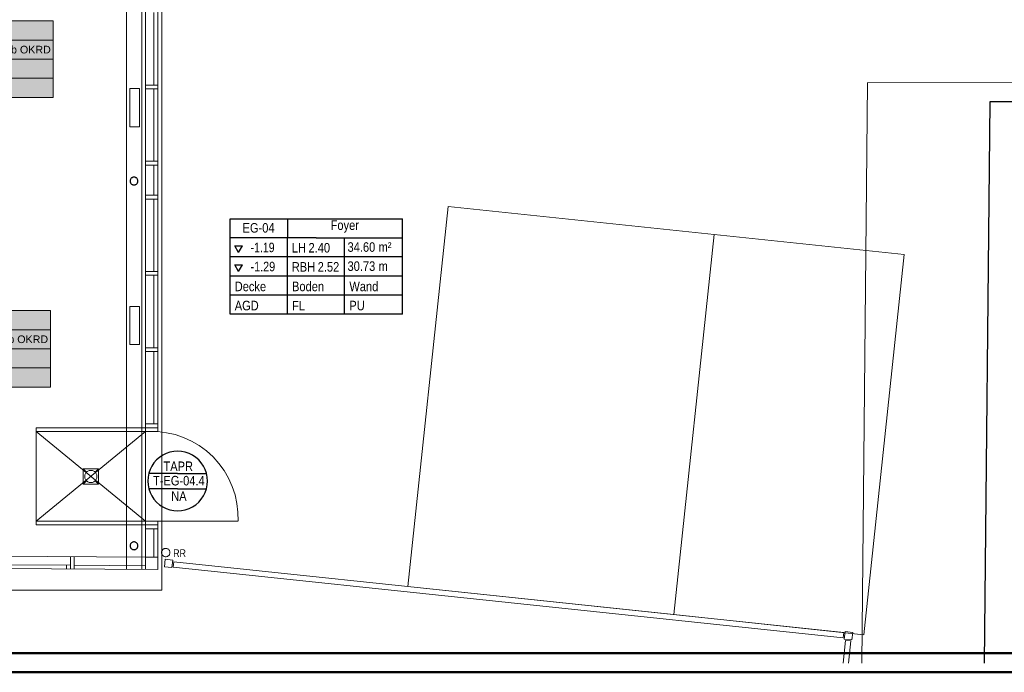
# Model space of a CAD drawing. Extents: x -132 to 668, y -61 to 533.
# Tile 60 of 256: x 132 to 390, y -61 to 110. Entities that reach past the tile are written whole.
import ezdxf
from ezdxf.lldxf.tags import DXFTag

# ---------------------------------------------------------------- set-up
doc = ezdxf.new("R2010")
doc.units = 0
doc.layers.get('0').update_dxf_attribs({"lineweight": 5})
for name, color, linetype, lineweight in [('5_EG-BESTAND', 7, 'Continuous', 25), ('5_EG-HLSE', 7, 'Continuous', 25), ('5_EG-NEU', 7, 'Continuous', 25), ('5_EG-RAUM', 7, 'Continuous', 25), ('5_EG-TÜRSTEMPEL', 7, 'Continuous', 25)]:
    doc.layers.add(name, color=color, linetype=linetype, lineweight=lineweight)
doc.layers.add('Rahmen', color=7, linetype='Continuous', lineweight=35, true_color=0x009900)
doc.layers.add('S_Kaltwasser_Beschriftung-OG', color=7, linetype='Continuous', lineweight=18, true_color=0x005e00)
doc.styles.get("Standard").update_dxf_attribs({"font": 'arial.ttf'})
tags = doc.linetypes.add('ALL_S14', pattern=[0.002, 0.001, -0.001]).pattern_tags.tags
tags[6:7] = [DXFTag(74, 4), DXFTag(75, 0), DXFTag(340, '0'), DXFTag(46, 1.0), DXFTag(50, 0.0), DXFTag(44, 0.0), DXFTag(45, 0.0)]
tags[4:5] = [DXFTag(74, 4), DXFTag(75, 0), DXFTag(340, '0'), DXFTag(46, 1.0), DXFTag(50, 0.0), DXFTag(44, 0.0), DXFTag(45, 0.0)]
tags = doc.linetypes.add('PUNKT2_S9', pattern=[0.0005, 0, -0.0005]).pattern_tags.tags
tags[6:7] = [DXFTag(74, 4), DXFTag(75, 0), DXFTag(340, '0'), DXFTag(46, 1.0), DXFTag(50, 0.0), DXFTag(44, 0.0), DXFTag(45, 0.0)]
tags[4:5] = [DXFTag(74, 4), DXFTag(75, 0), DXFTag(340, '0'), DXFTag(46, 1.0), DXFTag(50, 0.0), DXFTag(44, 0.0), DXFTag(45, 0.0)]
tags = doc.linetypes.add('VERDECKT2_S2', pattern=[0.0027, 0.002, -0.0007]).pattern_tags.tags
tags[6:7] = [DXFTag(74, 4), DXFTag(75, 0), DXFTag(340, '0'), DXFTag(46, 1.0), DXFTag(50, 0.0), DXFTag(44, 0.0), DXFTag(45, 0.0)]
tags[4:5] = [DXFTag(74, 4), DXFTag(75, 0), DXFTag(340, '0'), DXFTag(46, 1.0), DXFTag(50, 0.0), DXFTag(44, 0.0), DXFTag(45, 0.0)]

# ---------------------------------------------------------------- blocks, each defined once
blk = doc.blocks.new('Referenz-A07AMLO71N', base_point=(-89.16, -60.05))
at = {"layer": '5_EG-BESTAND', "color": 0, "linetype": 'ALL_S14', "lineweight": 13, "ltscale": 0.13}
for p, q in [((160.28, -34.03), (160.28, 167.88)), ((164.28, -34.07), (164.28, 167.88))]:
    blk.add_line(p, q, dxfattribs=at)
at = {"layer": '5_EG-BESTAND', "color": 0, "linetype": 'PUNKT2_S9', "lineweight": 13, "ltscale": 0.13}
for p, q in [((169.58, 167.88), (169.58, -39.45)), ((354.25, 93.31), (352.76, -58.58)), ((455.05, 93.17), (354.25, 93.32)), ((169.58, -39.45), (16.8, -39.45))]:
    blk.add_line(p, q, dxfattribs=at)
at = {"layer": '5_EG-BESTAND', "color": 0, "lineweight": -2}
for p, q in [((386.2, 88.27), (384.76, -58.58)), ((455.05, 88.17), (386.2, 88.27))]:
    blk.add_line(p, q, dxfattribs=at)
at = {"layer": '5_EG-BESTAND', "color": 0, "lineweight": 13}
for p, q in [((170.22, -33.36), (170.43, -31.37)), ((172.21, -33.57), (170.22, -33.36)), ((170.43, -31.37), (172.42, -31.58)), ((172.42, -31.58), (172.21, -33.57)), ((172.52, -33.41), (172.66, -32.02)), ((347.84, -51.95), (172.52, -33.41)), ((172.66, -32.02), (347.99, -50.56)), ((347.99, -50.56), (347.84, -51.95)), ((348.15, -52.28), (348.36, -50.29)), ((348.36, -50.29), (350.34, -50.5)), ((350.34, -50.5), (350.13, -52.49)), ((347.81, -58.58), (348.44, -52.61)), ((350.13, -52.49), (348.15, -52.28)), ((348.44, -52.61), (349.83, -52.76)), ((349.83, -52.76), (349.21, -58.58))]:
    blk.add_line(p, q, dxfattribs=at)
at = {"layer": '5_EG-HLSE', "color": 0, "lineweight": 13}
for p, q in [((161.18, 81.77), (161.18, 91.77)), ((161.18, 91.77), (163.68, 91.77)), ((163.68, 81.77), (163.68, 91.77)), ((163.68, 81.77), (161.18, 81.77)), ((161.18, 24.78), (161.18, 34.78)), ((161.18, 34.78), (163.68, 34.78)), ((163.68, 24.78), (163.68, 34.78)), ((163.68, 24.78), (161.18, 24.78)), ((169.49, -29.48), (169.48, -29.63)), ((169.48, -29.63), (169.49, -29.77)), ((169.51, -29.34), (169.49, -29.48)), ((169.49, -29.77), (169.51, -29.91)), ((169.56, -29.2), (169.51, -29.34)), ((169.51, -29.91), (169.56, -30.05)), ((169.62, -29.08), (169.56, -29.2)), ((169.56, -30.05), (169.62, -30.18)), ((169.7, -28.96), (169.62, -29.08)), ((169.62, -30.18), (169.7, -30.3)), ((169.8, -28.85), (169.7, -28.96)), ((169.7, -30.3), (169.8, -30.4)), ((169.91, -28.75), (169.8, -28.85)), ((169.8, -30.4), (169.91, -30.5)), ((170.03, -28.67), (169.91, -28.75)), ((169.91, -30.5), (170.03, -30.58)), ((170.16, -28.61), (170.03, -28.67)), ((170.03, -30.58), (170.16, -30.64)), ((170.29, -28.56), (170.16, -28.61)), ((170.16, -30.64), (170.29, -30.69)), ((170.43, -28.54), (170.29, -28.56)), ((170.29, -30.69), (170.43, -30.72)), ((170.58, -28.53), (170.43, -28.54)), ((170.43, -30.72), (170.58, -30.73)), ((170.72, -28.54), (170.58, -28.53)), ((170.58, -30.73), (170.72, -30.72)), ((170.86, -28.56), (170.72, -28.54)), ((170.72, -30.72), (170.86, -30.69)), ((171, -28.61), (170.86, -28.56)), ((170.86, -30.69), (171, -30.64)), ((171.13, -28.67), (171, -28.61)), ((171, -30.64), (171.13, -30.58)), ((171.25, -28.75), (171.13, -28.67)), ((171.13, -30.58), (171.25, -30.5)), ((171.35, -28.85), (171.25, -28.75)), ((171.25, -30.5), (171.35, -30.4)), ((171.45, -28.96), (171.35, -28.85)), ((171.35, -30.4), (171.45, -30.3)), ((171.53, -29.08), (171.45, -28.96)), ((171.45, -30.3), (171.53, -30.18)), ((171.59, -29.2), (171.53, -29.08)), ((171.53, -30.18), (171.59, -30.05)), ((171.64, -29.34), (171.59, -29.2)), ((171.59, -30.05), (171.64, -29.91)), ((171.67, -29.48), (171.64, -29.34)), ((171.64, -29.91), (171.67, -29.77)), ((171.68, -29.63), (171.67, -29.48)), ((171.67, -29.77), (171.68, -29.63))]:
    blk.add_line(p, q, dxfattribs=at)
at = {"layer": '5_EG-NEU', "color": 0, "lineweight": 13}
for p, q in [((165.28, 3.01), (165.28, 132.61)), ((168.48, 2.01), (168.48, 132.57)), ((167.47, 92.7), (167.47, 111.65)), ((168.48, 92.7), (165.28, 92.7)), ((168.48, 91.7), (165.28, 91.7)), ((167.47, 72.74), (167.47, 91.7)), ((168.48, 72.74), (165.28, 72.74)), ((168.48, 71.74), (165.28, 71.74)), ((167.47, 63.87), (167.47, 71.74)), ((168.48, 63.87), (165.28, 63.87)), ((168.48, 62.87), (165.28, 62.87)), ((167.47, 43.91), (167.47, 62.87)), ((168.48, 43.91), (165.28, 43.91)), ((168.48, 42.91), (165.28, 42.91)), ((167.47, 23.96), (167.47, 42.91)), ((168.48, 23.96), (165.28, 23.96)), ((168.48, 22.96), (165.28, 22.96)), ((167.47, 4.01), (167.47, 22.96)), ((165.28, 3.01), (136.68, 3.01)), ((136.68, 3.01), (136.68, -22.39)), ((166.69, 3.01), (164.68, 3.01)), ((168.48, 4.01), (165.28, 4.01)), ((165.28, 3.01), (165.28, -21.39)), ((168.48, 3.01), (165.66, 3.01)), ((165.28, 2.01), (136.68, 2.01)), ((136.68, 2.01), (165.28, -21.39)), ((136.68, -21.39), (165.28, 2.01)), ((168.48, 2.01), (165.28, 2.01)), ((170.78, 1.74), (168.48, 2.01)), ((173.05, 1.23), (170.78, 1.74)), ((175.25, 0.49), (173.05, 1.23)), ((177.36, -0.47), (175.25, 0.49)), ((179.36, -1.64), (177.36, -0.47)), ((181.24, -3.01), (179.36, -1.64)), ((182.96, -4.57), (181.24, -3.01)), ((184.51, -6.29), (182.96, -4.57)), ((185.87, -8.17), (184.51, -6.29)), ((187.03, -10.18), (185.87, -8.17)), ((187.99, -12.3), (187.03, -10.18)), ((177.55, -12.45), (177.55, -12.45)), ((188.71, -14.5), (187.99, -12.3)), ((189.21, -16.77), (188.71, -14.5)), ((189.47, -19.07), (189.21, -16.77)), ((189.49, -21.39), (189.47, -19.07)), ((165.28, -21.39), (136.68, -21.39)), ((165.28, -22.39), (136.68, -22.39)), ((168.48, -21.39), (164.68, -21.39)), ((168.48, -22.39), (164.68, -22.39)), ((165.28, -34.05), (165.28, -21.39)), ((168.48, -21.39), (189.48, -21.39)), ((168.48, -34.07), (168.48, -21.39)), ((168.48, -23.39), (165.28, -23.39)), ((167.47, -30.85), (167.47, -23.39)), ((105.73, -30.46), (165.28, -30.86)), ((145.63, -33.93), (145.65, -30.73)), ((146.63, -33.94), (146.65, -30.74)), ((164.3, -30.85), (164.28, -34.05)), ((165.28, -30.84), (168.48, -30.84)), ((165.3, -30.85), (165.28, -34.05)), ((126.68, -32.8), (145.63, -32.93)), ((144.64, -33.92), (144.64, -32.92)), ((146.63, -32.94), (165.28, -33.06)), ((105.72, -33.66), (168.48, -34.08))]:
    blk.add_line(p, q, dxfattribs=at)
at = {"layer": '5_EG-NEU', "color": 0, "lineweight": -2}
for p, q in [((161.27, 67.71), (161.26, 67.57)), ((161.26, 67.57), (161.27, 67.44)), ((161.29, 67.84), (161.27, 67.71)), ((161.27, 67.44), (161.29, 67.31)), ((161.34, 67.96), (161.29, 67.84)), ((161.29, 67.31), (161.34, 67.19)), ((161.4, 68.08), (161.34, 67.96)), ((161.34, 67.19), (161.4, 67.07)), ((161.47, 68.19), (161.4, 68.08)), ((161.4, 67.07), (161.47, 66.96)), ((161.56, 68.29), (161.47, 68.19)), ((161.66, 68.38), (161.56, 68.29)), ((161.77, 68.45), (161.66, 68.38)), ((161.89, 68.51), (161.77, 68.45)), ((162.01, 68.56), (161.89, 68.51)), ((162.14, 68.58), (162.01, 68.56)), ((162.28, 68.59), (162.14, 68.58)), ((162.41, 68.58), (162.28, 68.59)), ((162.54, 68.56), (162.41, 68.58)), ((162.67, 68.51), (162.54, 68.56)), ((162.78, 68.45), (162.67, 68.51)), ((162.89, 68.38), (162.78, 68.45)), ((162.99, 68.29), (162.89, 68.38)), ((163.08, 68.19), (162.99, 68.29)), ((163.16, 68.08), (163.08, 68.19)), ((163.08, 66.96), (163.16, 67.07)), ((163.21, 67.96), (163.16, 68.08)), ((163.16, 67.07), (163.21, 67.19)), ((163.26, 67.84), (163.21, 67.96)), ((163.21, 67.19), (163.26, 67.31)), ((163.28, 67.71), (163.26, 67.84)), ((163.26, 67.31), (163.28, 67.44)), ((163.29, 67.57), (163.28, 67.71)), ((163.28, 67.44), (163.29, 67.57)), ((161.47, 66.96), (161.56, 66.86)), ((161.56, 66.86), (161.66, 66.77)), ((161.66, 66.77), (161.77, 66.69)), ((161.77, 66.69), (161.89, 66.64)), ((161.89, 66.64), (162.01, 66.59)), ((162.01, 66.59), (162.14, 66.57)), ((162.14, 66.57), (162.28, 66.56)), ((162.28, 66.56), (162.41, 66.57)), ((162.41, 66.57), (162.54, 66.59)), ((162.54, 66.59), (162.67, 66.64)), ((162.67, 66.64), (162.78, 66.69)), ((162.78, 66.69), (162.89, 66.77)), ((162.89, 66.77), (162.99, 66.86)), ((162.99, 66.86), (163.08, 66.96)), ((161.27, -27.72), (161.26, -27.85)), ((161.26, -27.85), (161.27, -27.98)), ((161.29, -27.59), (161.27, -27.72)), ((161.27, -27.98), (161.29, -28.11)), ((161.34, -27.46), (161.29, -27.59)), ((161.29, -28.11), (161.34, -28.24)), ((161.4, -27.34), (161.34, -27.46)), ((161.34, -28.24), (161.4, -28.36)), ((161.47, -27.23), (161.4, -27.34)), ((161.56, -27.13), (161.47, -27.23)), ((161.66, -27.04), (161.56, -27.13)), ((161.77, -26.97), (161.66, -27.04)), ((161.89, -26.91), (161.77, -26.97)), ((162.01, -26.87), (161.89, -26.91)), ((162.14, -26.84), (162.01, -26.87)), ((162.28, -26.84), (162.14, -26.84)), ((162.41, -26.84), (162.28, -26.84)), ((162.54, -26.87), (162.41, -26.84)), ((162.67, -26.91), (162.54, -26.87)), ((162.78, -26.97), (162.67, -26.91)), ((162.89, -27.04), (162.78, -26.97)), ((162.99, -27.13), (162.89, -27.04)), ((163.08, -27.23), (162.99, -27.13)), ((163.16, -27.34), (163.08, -27.23)), ((163.21, -27.46), (163.16, -27.34)), ((163.16, -28.36), (163.21, -28.24)), ((163.26, -27.59), (163.21, -27.46)), ((163.21, -28.24), (163.26, -28.11)), ((163.28, -27.72), (163.26, -27.59)), ((163.26, -28.11), (163.28, -27.98)), ((163.29, -27.85), (163.28, -27.72)), ((163.28, -27.98), (163.29, -27.85)), ((161.4, -28.36), (161.47, -28.47)), ((161.47, -28.47), (161.56, -28.57)), ((161.56, -28.57), (161.66, -28.66)), ((161.66, -28.66), (161.77, -28.73)), ((161.77, -28.73), (161.89, -28.79)), ((161.89, -28.79), (162.01, -28.83)), ((162.01, -28.83), (162.14, -28.86)), ((162.14, -28.86), (162.28, -28.87)), ((162.28, -28.87), (162.41, -28.86)), ((162.41, -28.86), (162.54, -28.83)), ((162.54, -28.83), (162.67, -28.79)), ((162.67, -28.79), (162.78, -28.73)), ((162.78, -28.73), (162.89, -28.66)), ((162.89, -28.66), (162.99, -28.57)), ((162.99, -28.57), (163.08, -28.47)), ((163.08, -28.47), (163.16, -28.36))]:
    blk.add_line(p, q, dxfattribs=at)
at = {"layer": '5_EG-NEU', "color": 0, "linetype": 'VERDECKT2_S2', "lineweight": 13, "ltscale": 0.13}
for p, q in [((233.95, -38.5), (244.47, 60.95)), ((244.47, 60.95), (314.08, 53.58)), ((303.56, -45.86), (314.08, 53.58)), ((314.08, 53.58), (303.56, -45.86)), ((314.08, 53.58), (363.8, 48.33)), ((363.8, 48.33), (353.28, -51.12)), ((148.98, -7.72), (152.98, -7.72)), ((148.98, -7.72), (148.98, -11.72)), ((148.98, -7.72), (149.84, -8.59)), ((152.98, -7.72), (152.11, -8.59)), ((152.98, -7.72), (152.98, -11.72)), ((149.39, -9.52), (149.38, -9.72)), ((149.38, -9.72), (149.39, -9.93)), ((149.43, -9.31), (149.39, -9.52)), ((149.39, -9.93), (149.43, -10.14)), ((149.5, -9.11), (149.43, -9.31)), ((149.43, -10.14), (149.5, -10.34)), ((149.59, -8.92), (149.5, -9.11)), ((149.71, -8.75), (149.59, -8.92)), ((149.84, -8.59), (149.71, -8.75)), ((150, -8.45), (149.84, -8.59)), ((150.18, -8.34), (150, -8.45)), ((150.36, -8.25), (150.18, -8.34)), ((150.56, -8.18), (150.36, -8.25)), ((150.77, -8.14), (150.56, -8.18)), ((150.98, -8.12), (150.77, -8.14)), ((151.19, -8.14), (150.98, -8.12)), ((151.39, -8.18), (151.19, -8.14)), ((151.59, -8.25), (151.39, -8.18)), ((151.78, -8.34), (151.59, -8.25)), ((151.95, -8.45), (151.78, -8.34)), ((152.11, -8.59), (151.95, -8.45)), ((152.25, -8.75), (152.11, -8.59)), ((152.36, -8.92), (152.25, -8.75)), ((152.45, -9.11), (152.36, -8.92)), ((152.52, -9.31), (152.45, -9.11)), ((152.45, -10.34), (152.52, -10.14)), ((152.56, -9.52), (152.52, -9.31)), ((152.52, -10.14), (152.56, -9.93)), ((152.58, -9.72), (152.56, -9.52)), ((152.56, -9.93), (152.58, -9.72)), ((149.84, -10.86), (148.98, -11.72)), ((152.98, -11.72), (148.98, -11.72)), ((149.5, -10.34), (149.59, -10.52)), ((149.59, -10.52), (149.71, -10.7)), ((149.71, -10.7), (149.84, -10.86)), ((149.84, -10.86), (150, -10.99)), ((150, -10.99), (150.18, -11.11)), ((150.18, -11.11), (150.36, -11.2)), ((150.36, -11.2), (150.56, -11.27)), ((150.56, -11.27), (150.77, -11.31)), ((150.77, -11.31), (150.98, -11.32)), ((150.98, -11.32), (151.19, -11.31)), ((151.19, -11.31), (151.39, -11.27)), ((151.39, -11.27), (151.59, -11.2)), ((151.59, -11.2), (151.78, -11.11)), ((151.78, -11.11), (151.95, -10.99)), ((151.95, -10.99), (152.11, -10.86)), ((152.11, -10.86), (152.25, -10.7)), ((152.11, -10.86), (152.98, -11.72)), ((152.25, -10.7), (152.36, -10.52)), ((152.36, -10.52), (152.45, -10.34)), ((303.56, -45.86), (233.95, -38.5)), ((353.28, -51.12), (303.56, -45.86))]:
    blk.add_line(p, q, dxfattribs=at)
at = {"layer": '5_EG-RAUM', "color": 0, "lineweight": -2}
for p, q in [((187.4, 52.71), (187.4, 57.71)), ((187.4, 57.71), (202.4, 57.71)), ((202.4, 57.71), (202.4, 52.71)), ((202.4, 57.71), (232.5, 57.71)), ((232.5, 32.71), (232.5, 57.71)), ((187.4, 32.71), (187.4, 52.71)), ((209.9, 52.71), (187.4, 52.71)), ((202.4, 32.71), (202.4, 52.71)), ((209.9, 52.71), (232.5, 52.71)), ((217.4, 32.71), (217.4, 52.71)), ((189.63, 48.9), (188.63, 50.63)), ((188.63, 50.63), (190.63, 50.63)), ((189.63, 48.9), (190.63, 50.63)), ((232.5, 47.71), (187.4, 47.71)), ((189.63, 43.9), (188.63, 45.63)), ((188.63, 45.63), (190.63, 45.63)), ((189.63, 43.9), (190.63, 45.63)), ((232.5, 42.71), (187.4, 42.71)), ((232.5, 37.71), (187.4, 37.71)), ((232.5, 32.71), (187.4, 32.71))]:
    blk.add_line(p, q, dxfattribs=at)
at = {"layer": '5_EG-TÜRSTEMPEL', "color": 0, "lineweight": -2}
for p, q in [((168.93, -4.72), (168.17, -5.39)), ((169.78, -4.16), (168.93, -4.72)), ((170.7, -3.7), (169.78, -4.16)), ((171.66, -3.38), (170.7, -3.7)), ((172.66, -3.18), (171.66, -3.38)), ((173.68, -3.11), (172.66, -3.18)), ((174.7, -3.18), (173.68, -3.11)), ((175.7, -3.38), (174.7, -3.18)), ((176.67, -3.7), (175.7, -3.38)), ((177.58, -4.16), (176.67, -3.7)), ((178.43, -4.72), (177.58, -4.16)), ((179.2, -5.39), (178.43, -4.72)), ((166.93, -7.01), (166.47, -7.93)), ((167.49, -6.16), (166.93, -7.01)), ((168.17, -5.39), (167.49, -6.16)), ((179.87, -6.16), (179.2, -5.39)), ((180.44, -7.01), (179.87, -6.16)), ((180.89, -7.93), (180.44, -7.01)), ((165.95, -9.89), (165.88, -10.91)), ((166.15, -8.89), (165.95, -9.89)), ((173.68, -8.91), (166.14, -8.91)), ((166.47, -7.93), (166.15, -8.89)), ((173.68, -8.91), (181.22, -8.91)), ((181.22, -8.89), (180.89, -7.93)), ((181.41, -9.89), (181.22, -8.89)), ((181.48, -10.91), (181.41, -9.89)), ((165.88, -10.91), (165.95, -11.93)), ((165.95, -11.93), (166.15, -12.93)), ((181.22, -12.93), (181.41, -11.93)), ((181.41, -11.93), (181.48, -10.91)), ((173.68, -12.91), (166.14, -12.91)), ((166.15, -12.93), (166.47, -13.9)), ((166.47, -13.9), (166.93, -14.81)), ((166.93, -14.81), (167.49, -15.66)), ((173.68, -12.91), (181.22, -12.91)), ((179.87, -15.66), (180.44, -14.81)), ((180.44, -14.81), (180.89, -13.9)), ((180.89, -13.9), (181.22, -12.93)), ((167.49, -15.66), (168.17, -16.43)), ((168.17, -16.43), (168.93, -17.1)), ((168.93, -17.1), (169.78, -17.67)), ((169.78, -17.67), (170.7, -18.12)), ((176.67, -18.12), (177.58, -17.67)), ((177.58, -17.67), (178.43, -17.1)), ((178.43, -17.1), (179.2, -16.43)), ((179.2, -16.43), (179.87, -15.66)), ((170.7, -18.12), (171.66, -18.44)), ((171.66, -18.44), (172.66, -18.64)), ((172.66, -18.64), (173.68, -18.71)), ((173.68, -18.71), (174.7, -18.64)), ((174.7, -18.64), (175.7, -18.44)), ((175.7, -18.44), (176.67, -18.12))]:
    blk.add_line(p, q, dxfattribs=at)
at = {"layer": '5_EG-HLSE', "color": 0, "lineweight": 18, "insert": (172.53, -28.78), "char_height": 2, "attachment_point": 1, "rotation": 0}
blk.add_mtext('{\\W0.83;\\fArial;RR}', dxfattribs=at)
at = {"layer": '5_EG-RAUM', "color": 0, "lineweight": -2, "char_height": 2.5, "attachment_point": 1}
for s, insert in [('{\\W0.83;\\fArial;Foyer}', (213.72, 57.28)), ('{\\W0.83;\\fArial;EG-04}', (190.68, 56.58)), ('{\\W0.83;\\fArial;34.60}', (218.15, 51.56)), ('{\\W0.83;\\fArial;m²}', (226.28, 51.56)), ('{\\W0.79;\\fArial;-1.19}', (192.77, 51.45)), ('{\\W0.83;\\fArial;LH}', (203.56, 51.37)), ('{\\W0.83;\\fArial;2.40}', (207.94, 51.37)), ('{\\W0.81;\\fArial;-1.29}', (192.77, 46.45)), ('{\\W0.83;\\fArial;2.52}', (210.34, 46.37)), ('{\\W0.83;\\fArial;30.73}', (218.15, 46.56)), ('{\\W0.83;\\fArial;RBH}', (203.56, 46.37)), ('{\\W0.83;\\fArial;m}', (226.28, 46.56)), ('{\\W0.83;\\fArial;Decke}', (188.63, 41.25)), ('{\\W0.83;\\fArial;Boden}', (203.63, 41.25)), ('{\\W0.83;\\fArial;Wand}', (218.63, 41.25)), ('{\\W0.83;\\fArial;AGD}', (188.63, 36.25)), ('{\\W0.83;\\fArial;FL}', (203.63, 36.21)), ('{\\W0.83;\\fArial;PU}', (218.63, 36.25))]:
    blk.add_mtext(s, dxfattribs=dict(at, insert=insert))
at = {"layer": '5_EG-TÜRSTEMPEL', "color": 0, "lineweight": -2, "char_height": 2.5, "attachment_point": 1}
for s, insert in [('{\\W0.83;\\fArial;TAPR}', (169.98, -5.8)), ('{\\W0.83;\\fArial;T-EG-04.4}', (167.24, -9.57)), ('{\\W0.83;\\fArial;NA}', (172.01, -13.61))]:
    blk.add_mtext(s, dxfattribs=dict(at, insert=insert))
blk = doc.blocks.new('Bauteilbeschriftung-A07AMLPD1N', base_point=(93.09, 89.46))
at = {"color": 0, "lineweight": -2}
for p, q in [((100.93, 109.46), (141.13, 109.46)), ((100.93, 89.46), (100.93, 109.46)), ((141.13, 109.46), (141.13, 89.46)), ((100.93, 104.46), (141.13, 104.46)), ((100.93, 99.46), (141.13, 99.46)), ((100.93, 94.46), (141.13, 94.46)), ((141.13, 89.46), (100.93, 89.46))]:
    blk.add_line(p, q, dxfattribs=at)
at = {"color": 0, "linetype": 'ByBlock', "lineweight": -2, "ltscale": 0.18}
blk.add_line((100.93, 99.46), (93.09, 99.46), dxfattribs=at)
at = {"color": 7, "linetype": 'ByBlock', "lineweight": -2, "ltscale": 0.18, "true_color": 0xffffff}
for points in [[(100.93, 89.46), (141.13, 89.46), (100.93, 109.46)], [(141.13, 89.46), (100.93, 109.46), (141.13, 109.46)]]:
    blk.add_solid(points, dxfattribs=at)
at = {"color": 0, "linetype": 'ByBlock', "lineweight": -2, "ltscale": 0.18, "char_height": 2, "attachment_point": 1}
for s, insert in [('{\\fArial;DN 25}', (101.6, 107.96)), ('{\\fArial;Mitte Bauteil = 15 cm ab OKRD}', (101.6, 102.96)), ('{\\fArial;VR = 1.08 l/s}', (101.6, 97.96)), ('{\\fArial;Sanpress INOX}', (101.6, 92.96))]:
    blk.add_mtext(s, dxfattribs=dict(at, insert=insert))
blk = doc.blocks.new('Bauteilbeschriftung-A07AMLPL1N', base_point=(89.29, 13.68))
at = {"color": 0, "lineweight": -2}
for p, q in [((100.23, 33.68), (140.43, 33.68)), ((100.23, 13.68), (100.23, 33.68)), ((140.43, 33.68), (140.43, 13.68)), ((100.23, 28.68), (140.43, 28.68)), ((100.23, 23.68), (140.43, 23.68)), ((100.23, 18.68), (140.43, 18.68)), ((140.43, 13.68), (100.23, 13.68))]:
    blk.add_line(p, q, dxfattribs=at)
at = {"color": 0, "linetype": 'ByBlock', "lineweight": -2, "ltscale": 0.18}
blk.add_line((100.23, 23.68), (89.29, 23.68), dxfattribs=at)
at = {"color": 7, "linetype": 'ByBlock', "lineweight": -2, "ltscale": 0.18, "true_color": 0xffffff}
for points in [[(100.23, 13.68), (140.43, 13.68), (100.23, 33.68)], [(140.43, 13.68), (100.23, 33.68), (140.43, 33.68)]]:
    blk.add_solid(points, dxfattribs=at)
at = {"color": 0, "linetype": 'ByBlock', "lineweight": -2, "ltscale": 0.18, "char_height": 2, "attachment_point": 1}
for s, insert in [('{\\fArial;DN 20}', (100.9, 32.18)), ('{\\fArial;Mitte Bauteil = 15 cm ab OKRD}', (100.9, 27.18)), ('{\\fArial;VR = 0.54 l/s}', (100.9, 22.18)), ('{\\fArial;Sanpress INOX}', (100.9, 17.18))]:
    blk.add_mtext(s, dxfattribs=dict(at, insert=insert))

msp = doc.modelspace()

# ---------------------------------------------------------------- linework, layer by layer
at = {"layer": 'Rahmen', "lineweight": 50, "ltscale": 0.5}
for points in [[(668.4, -60.95), (668.4, 533.05), (-131.6, 533.05), (-131.6, -60.95), (318.4, -60.95), (568.4, -60.95), (668.4, -60.95)], [(663.4, -55.95), (663.4, 528.05), (-106.6, 528.05), (-106.6, -55.95), (313.4, -55.95), (563.4, -55.95), (663.4, -55.95)]]:
    msp.add_lwpolyline(points, close=True, dxfattribs=at)

# ---------------------------------------------------------------- block references
at = {"color": 251, "lineweight": 25, "ltscale": 0.25, "true_color": 0x585858}
msp.add_blockref('Referenz-A07AMLO71N', (-89.16, -60.05), dxfattribs=at)
at = {"layer": 'S_Kaltwasser_Beschriftung-OG', "ltscale": 0.18}
for name, p in [('Bauteilbeschriftung-A07AMLPD1N', (93.09, 89.46)), ('Bauteilbeschriftung-A07AMLPL1N', (89.29, 13.68))]:
    msp.add_blockref(name, p, dxfattribs=at)

doc.saveas('drawing.dxf')
